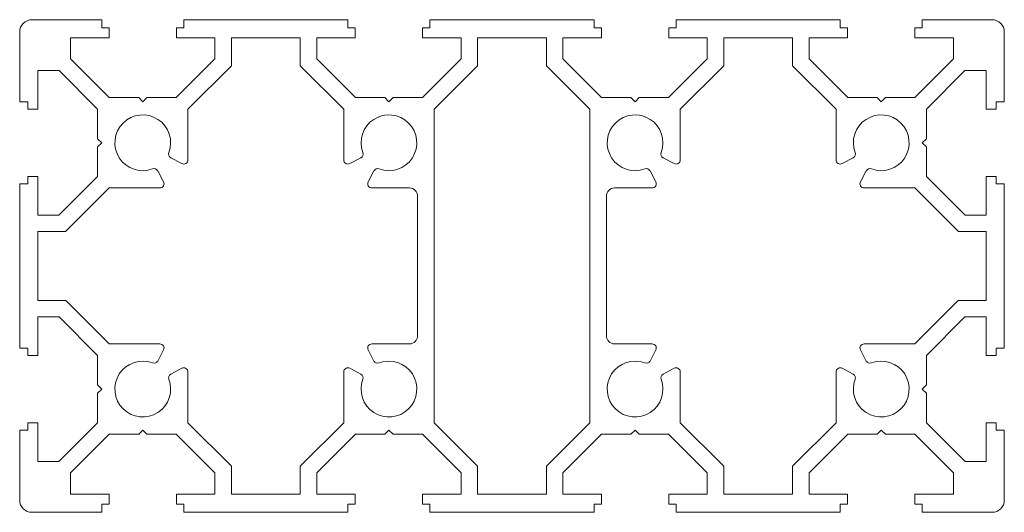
# Model space of a CAD drawing. Header units: millimetres. Extents: x -15 to 105, y -45 to 15.
import ezdxf

# ---------------------------------------------------------------- set-up
doc = ezdxf.new("R2010")
doc.units = ezdxf.units.MM

msp = doc.modelspace()

# ---------------------------------------------------------------- linework, layer by layer
at = {"color": 7, "linetype": 'Continuous', "lineweight": 15}
for p, q in [((-5, 14.99), (-13.5, 14.99)), ((-5, 13.99), (-5, 14.99)), ((25, 14.99), (5, 14.99)), ((5, 14.99), (5, 13.99)), ((25, 13.99), (25, 14.99)), ((55, 14.99), (35, 14.99)), ((35, 14.99), (35, 13.99)), ((55, 13.99), (55, 14.99)), ((85, 14.99), (65, 14.99)), ((65, 14.99), (65, 13.99)), ((85, 13.99), (85, 14.99)), ((103.5, 14.99), (95, 14.99)), ((95, 14.99), (95, 13.99)), ((-15, 13.49), (-15, 4.99)), ((-4.1, 13.99), (-5, 13.99)), ((-4.1, 12.79), (-4.1, 13.99)), ((5, 13.99), (4.1, 13.99)), ((4.1, 13.99), (4.1, 12.79)), ((25.9, 13.99), (25, 13.99)), ((25.9, 12.79), (25.9, 13.99)), ((35, 13.99), (34.1, 13.99)), ((34.1, 13.99), (34.1, 12.79)), ((55.9, 13.99), (55, 13.99)), ((55.9, 12.79), (55.9, 13.99)), ((65, 13.99), (64.1, 13.99)), ((64.1, 13.99), (64.1, 12.79)), ((85.9, 13.99), (85, 13.99)), ((85.9, 12.79), (85.9, 13.99)), ((95, 13.99), (94.1, 13.99)), ((94.1, 13.99), (94.1, 12.79)), ((105, 4.99), (105, 13.49)), ((-8.8, 10.21), (-8.8, 12.79)), ((-8.8, 12.79), (-4.1, 12.79)), ((4.1, 12.79), (8.8, 12.79)), ((8.8, 12.79), (8.8, 10.21)), ((10.8, 12.79), (10.8, 9.39)), ((19.2, 12.79), (10.8, 12.79)), ((19.2, 9.39), (19.2, 12.79)), ((21.2, 10.21), (21.2, 12.79)), ((21.2, 12.79), (25.9, 12.79)), ((34.1, 12.79), (38.8, 12.79)), ((38.8, 12.79), (38.8, 10.21)), ((40.8, 12.79), (40.8, 9.39)), ((49.2, 12.79), (40.8, 12.79)), ((49.2, 9.39), (49.2, 12.79)), ((51.2, 10.21), (51.2, 12.79)), ((51.2, 12.79), (55.9, 12.79)), ((64.1, 12.79), (68.8, 12.79)), ((68.8, 12.79), (68.8, 10.21)), ((70.8, 12.79), (70.8, 9.39)), ((79.2, 12.79), (70.8, 12.79)), ((79.2, 9.39), (79.2, 12.79)), ((81.2, 10.21), (81.2, 12.79)), ((81.2, 12.79), (85.9, 12.79)), ((94.1, 12.79), (98.8, 12.79)), ((98.8, 12.79), (98.8, 10.21)), ((-4.09, 5.5), (-8.8, 10.21)), ((8.8, 10.21), (4.09, 5.5)), ((25.91, 5.5), (21.2, 10.21)), ((38.8, 10.21), (34.09, 5.5)), ((55.91, 5.5), (51.2, 10.21)), ((68.8, 10.21), (64.09, 5.5)), ((85.91, 5.5), (81.2, 10.21)), ((98.8, 10.21), (94.09, 5.5)), ((-12.8, 4.09), (-12.8, 8.79)), ((-12.8, 8.79), (-10.2, 8.79)), ((-10.2, 8.79), (-5.5, 4.09)), ((10.8, 9.39), (5.5, 4.09)), ((24.5, 4.09), (19.2, 9.39)), ((40.8, 9.39), (35.5, 4.09)), ((54.5, 4.09), (49.2, 9.39)), ((70.8, 9.39), (65.5, 4.09)), ((84.5, 4.09), (79.2, 9.39)), ((95.5, 4.09), (100.2, 8.79)), ((100.2, 8.79), (102.8, 8.79)), ((102.8, 8.79), (102.8, 4.09)), ((-15, 4.99), (-14, 4.99)), ((-14, 4.99), (-14, 4.09)), ((-0.5, 5.5), (-4.09, 5.5)), ((0, 5), (-0.5, 5.5)), ((0.5, 5.5), (0, 5)), ((4.09, 5.5), (0.5, 5.5)), ((29.5, 5.5), (25.91, 5.5)), ((30, 5), (29.5, 5.5)), ((30.5, 5.5), (30, 5)), ((34.09, 5.5), (30.5, 5.5)), ((59.5, 5.5), (55.91, 5.5)), ((60, 5), (59.5, 5.5)), ((60.5, 5.5), (60, 5)), ((64.09, 5.5), (60.5, 5.5)), ((89.5, 5.5), (85.91, 5.5)), ((90, 5), (89.5, 5.5)), ((90.5, 5.5), (90, 5)), ((94.09, 5.5), (90.5, 5.5)), ((104, 4.09), (104, 4.99)), ((104, 4.99), (105, 4.99)), ((-14, 4.09), (-12.8, 4.09)), ((-5.5, 4.09), (-5.5, 0.5)), ((5.5, 4.09), (5.5, -2.09)), ((24.5, -2.09), (24.5, 4.09)), ((35.5, 4.09), (35.5, -34.09)), ((54.5, -34.09), (54.5, 4.09)), ((65.5, 4.09), (65.5, -2.09)), ((84.5, -2.09), (84.5, 4.09)), ((95.5, 0.5), (95.5, 4.09)), ((102.8, 4.09), (104, 4.09)), ((-5.5, 0.5), (-5, 0)), ((-5, 0), (-5.5, -0.5)), ((95, 0), (95.5, 0.5)), ((-5.5, -0.5), (-5.5, -4.09)), ((95.5, -0.5), (95, 0)), ((95.5, -4.09), (95.5, -0.5)), ((4.77, -2.53), (3.42, -1.82)), ((26.58, -1.82), (25.23, -2.53)), ((64.77, -2.53), (63.42, -1.82)), ((86.58, -1.82), (85.23, -2.53)), ((1.82, -3.42), (2.53, -4.77)), ((27.47, -4.77), (28.18, -3.42)), ((61.82, -3.42), (62.53, -4.77)), ((87.47, -4.77), (88.18, -3.42)), ((-12.8, -4.11), (-14, -4.11)), ((-14, -4.11), (-14, -5.01)), ((-12.8, -8.81), (-12.8, -4.11)), ((-5.5, -4.09), (-10.22, -8.81)), ((100.22, -8.81), (95.5, -4.09)), ((104, -4.11), (102.8, -4.11)), ((102.8, -4.11), (102.8, -8.81)), ((104, -5.01), (104, -4.11)), ((-14, -5.01), (-15, -5.01)), ((-15, -5.01), (-15, -25.01)), ((-4.09, -5.5), (-9.4, -10.81)), ((2.09, -5.5), (-4.09, -5.5)), ((32.5, -5.5), (27.91, -5.5)), ((62.09, -5.5), (57.5, -5.5)), ((94.09, -5.5), (87.91, -5.5)), ((99.4, -10.81), (94.09, -5.5)), ((105, -5.01), (104, -5.01)), ((105, -25.01), (105, -5.01)), ((33.5, -23.5), (33.5, -6.5)), ((56.5, -6.5), (56.5, -23.5)), ((-10.22, -8.81), (-12.8, -8.81)), ((102.8, -8.81), (100.22, -8.81)), ((-12.8, -10.81), (-12.8, -19.21)), ((-9.4, -10.81), (-12.8, -10.81)), ((102.8, -10.81), (99.4, -10.81)), ((102.8, -19.21), (102.8, -10.81)), ((-12.8, -19.21), (-9.38, -19.21)), ((-9.38, -19.21), (-4.09, -24.5)), ((94.09, -24.5), (99.38, -19.21)), ((99.38, -19.21), (102.8, -19.21)), ((-12.8, -25.91), (-12.8, -21.21)), ((-12.8, -21.21), (-10.2, -21.21)), ((-10.2, -21.21), (-5.5, -25.91)), ((95.5, -25.91), (100.2, -21.21)), ((100.2, -21.21), (102.8, -21.21)), ((102.8, -21.21), (102.8, -25.91)), ((-15, -25.01), (-14, -25.01)), ((-14, -25.01), (-14, -25.91)), ((-4.09, -24.5), (2.09, -24.5)), ((27.91, -24.5), (32.5, -24.5)), ((57.5, -24.5), (62.09, -24.5)), ((87.91, -24.5), (94.09, -24.5)), ((104, -25.91), (104, -25.01)), ((104, -25.01), (105, -25.01)), ((-14, -25.91), (-12.8, -25.91)), ((-5.5, -25.91), (-5.5, -29.5)), ((2.53, -25.23), (1.82, -26.58)), ((28.18, -26.58), (27.47, -25.23)), ((62.53, -25.23), (61.82, -26.58)), ((88.18, -26.58), (87.47, -25.23)), ((95.5, -29.5), (95.5, -25.91)), ((102.8, -25.91), (104, -25.91)), ((3.42, -28.18), (4.77, -27.47)), ((25.23, -27.47), (26.58, -28.18)), ((63.42, -28.18), (64.77, -27.47)), ((85.23, -27.47), (86.58, -28.18)), ((5.5, -27.91), (5.5, -34.09)), ((24.5, -34.09), (24.5, -27.91)), ((65.5, -27.91), (65.5, -34.09)), ((84.5, -34.09), (84.5, -27.91)), ((-5.5, -29.5), (-5, -30)), ((-5, -30), (-5.5, -30.5)), ((95, -30), (95.5, -29.5)), ((-5.5, -30.5), (-5.5, -34.09)), ((95.5, -30.5), (95, -30)), ((95.5, -34.09), (95.5, -30.5)), ((-12.8, -34.11), (-14, -34.11)), ((-14, -34.11), (-14, -35.01)), ((-12.8, -38.81), (-12.8, -34.11)), ((-5.5, -34.09), (-10.22, -38.81)), ((5.5, -34.09), (10.8, -39.39)), ((19.2, -39.39), (24.5, -34.09)), ((35.5, -34.09), (40.8, -39.39)), ((49.2, -39.39), (54.5, -34.09)), ((65.5, -34.09), (70.8, -39.39)), ((79.2, -39.39), (84.5, -34.09)), ((100.22, -38.81), (95.5, -34.09)), ((104, -34.11), (102.8, -34.11)), ((102.8, -34.11), (102.8, -38.81)), ((104, -35.01), (104, -34.11)), ((-14, -35.01), (-15, -35.01)), ((-15, -35.01), (-15, -43.51)), ((-8.8, -40.21), (-4.09, -35.5)), ((-4.09, -35.5), (-0.5, -35.5)), ((-0.5, -35.5), (0, -35)), ((0, -35), (0.5, -35.5)), ((0.5, -35.5), (4.09, -35.5)), ((4.09, -35.5), (8.8, -40.21)), ((21.2, -40.21), (25.91, -35.5)), ((25.91, -35.5), (29.5, -35.5)), ((29.5, -35.5), (30, -35)), ((30, -35), (30.5, -35.5)), ((30.5, -35.5), (34.09, -35.5)), ((34.09, -35.5), (38.8, -40.21)), ((51.2, -40.21), (55.91, -35.5)), ((55.91, -35.5), (59.5, -35.5)), ((59.5, -35.5), (60, -35)), ((60, -35), (60.5, -35.5)), ((60.5, -35.5), (64.09, -35.5)), ((64.09, -35.5), (68.8, -40.21)), ((81.2, -40.21), (85.91, -35.5)), ((85.91, -35.5), (89.5, -35.5)), ((89.5, -35.5), (90, -35)), ((90, -35), (90.5, -35.5)), ((90.5, -35.5), (94.09, -35.5)), ((94.09, -35.5), (98.8, -40.21)), ((105, -35.01), (104, -35.01)), ((105, -43.51), (105, -35.01)), ((-10.22, -38.81), (-12.8, -38.81)), ((10.8, -39.39), (10.8, -42.81)), ((19.2, -42.81), (19.2, -39.39)), ((40.8, -39.39), (40.8, -42.81)), ((49.2, -42.81), (49.2, -39.39)), ((70.8, -39.39), (70.8, -42.81)), ((79.2, -42.81), (79.2, -39.39)), ((102.8, -38.81), (100.22, -38.81)), ((-8.8, -42.81), (-8.8, -40.21)), ((8.8, -40.21), (8.8, -42.81)), ((21.2, -42.81), (21.2, -40.21)), ((38.8, -40.21), (38.8, -42.81)), ((51.2, -42.81), (51.2, -40.21)), ((68.8, -40.21), (68.8, -42.81)), ((81.2, -42.81), (81.2, -40.21)), ((98.8, -40.21), (98.8, -42.81)), ((-4.1, -42.81), (-8.8, -42.81)), ((-4.1, -44.01), (-4.1, -42.81)), ((8.8, -42.81), (4.1, -42.81)), ((4.1, -42.81), (4.1, -44.01)), ((10.8, -42.81), (19.2, -42.81)), ((25.9, -42.81), (21.2, -42.81)), ((25.9, -44.01), (25.9, -42.81)), ((38.8, -42.81), (34.1, -42.81)), ((34.1, -42.81), (34.1, -44.01)), ((40.8, -42.81), (49.2, -42.81)), ((55.9, -42.81), (51.2, -42.81)), ((55.9, -44.01), (55.9, -42.81)), ((68.8, -42.81), (64.1, -42.81)), ((64.1, -42.81), (64.1, -44.01)), ((70.8, -42.81), (79.2, -42.81)), ((85.9, -42.81), (81.2, -42.81)), ((85.9, -44.01), (85.9, -42.81)), ((98.8, -42.81), (94.1, -42.81)), ((94.1, -42.81), (94.1, -44.01)), ((-5, -45.01), (-5, -44.01)), ((-5, -44.01), (-4.1, -44.01)), ((4.1, -44.01), (5, -44.01)), ((5, -44.01), (5, -45.01)), ((25, -45.01), (25, -44.01)), ((25, -44.01), (25.9, -44.01)), ((34.1, -44.01), (35, -44.01)), ((35, -44.01), (35, -45.01)), ((55, -45.01), (55, -44.01)), ((55, -44.01), (55.9, -44.01)), ((64.1, -44.01), (65, -44.01)), ((65, -44.01), (65, -45.01)), ((85, -45.01), (85, -44.01)), ((85, -44.01), (85.9, -44.01)), ((94.1, -44.01), (95, -44.01)), ((95, -44.01), (95, -45.01)), ((-13.5, -45.01), (-5, -45.01)), ((5, -45.01), (25, -45.01)), ((35, -45.01), (55, -45.01)), ((65, -45.01), (85, -45.01)), ((95, -45.01), (103.5, -45.01))]:
    msp.add_line(p, q, dxfattribs=at)
for centre, radius, start, end in [((-13.5, 13.49), 1.5, 90, 180), ((103.5, 13.49), 1.5, 0, 90), ((0, 0), 3.4, 339.3659, 290.6341), ((30, 0), 3.4, 249.3659, 200.6341), ((60, 0), 3.4, 339.3659, 290.6341), ((90, 0), 3.4, 249.3659, 200.6341), ((3.65, -1.37), 0.5, 159.3659, 242), ((26.35, -1.37), 0.5, 298, 20.6341), ((63.65, -1.37), 0.5, 159.3659, 242), ((86.35, -1.37), 0.5, 298, 20.6341), ((5, -2.09), 0.5, 242, 0), ((25, -2.09), 0.5, 180, 298), ((65, -2.09), 0.5, 242, 0), ((85, -2.09), 0.5, 180, 298), ((1.37, -3.65), 0.5, 28, 110.6341), ((28.63, -3.65), 0.5, 69.3659, 152), ((61.37, -3.65), 0.5, 28, 110.6341), ((88.63, -3.65), 0.5, 69.3659, 152), ((2.09, -5), 0.5, 270, 28), ((27.91, -5), 0.5, 152, 270), ((62.09, -5), 0.5, 270, 28), ((87.91, -5), 0.5, 152, 270), ((32.5, -6.5), 1, 0, 90), ((57.5, -6.5), 1, 90, 180), ((32.5, -23.5), 1, 270, 0), ((57.5, -23.5), 1, 180, 270), ((2.09, -25), 0.5, 332, 90), ((27.91, -25), 0.5, 90, 208), ((62.09, -25), 0.5, 332, 90), ((87.91, -25), 0.5, 90, 208), ((0, -30), 3.4, 69.3659, 20.6341), ((1.37, -26.35), 0.5, 249.3659, 332), ((5, -27.91), 0.5, 0, 118), ((25, -27.91), 0.5, 62, 180), ((30, -30), 3.4, 159.3659, 110.6341), ((28.63, -26.35), 0.5, 208, 290.6341), ((60, -30), 3.4, 69.3659, 20.6341), ((61.37, -26.35), 0.5, 249.3659, 332), ((65, -27.91), 0.5, 0, 118), ((85, -27.91), 0.5, 62, 180), ((90, -30), 3.4, 159.3659, 110.6341), ((88.63, -26.35), 0.5, 208, 290.6341), ((3.65, -28.63), 0.5, 118, 200.6341), ((26.35, -28.63), 0.5, 339.3659, 62), ((63.65, -28.63), 0.5, 118, 200.6341), ((86.35, -28.63), 0.5, 339.3659, 62), ((-13.5, -43.51), 1.5, 180, 270), ((103.5, -43.51), 1.5, 270, 0)]:
    msp.add_arc(centre, radius, start, end, dxfattribs=at)

doc.saveas('drawing.dxf')
